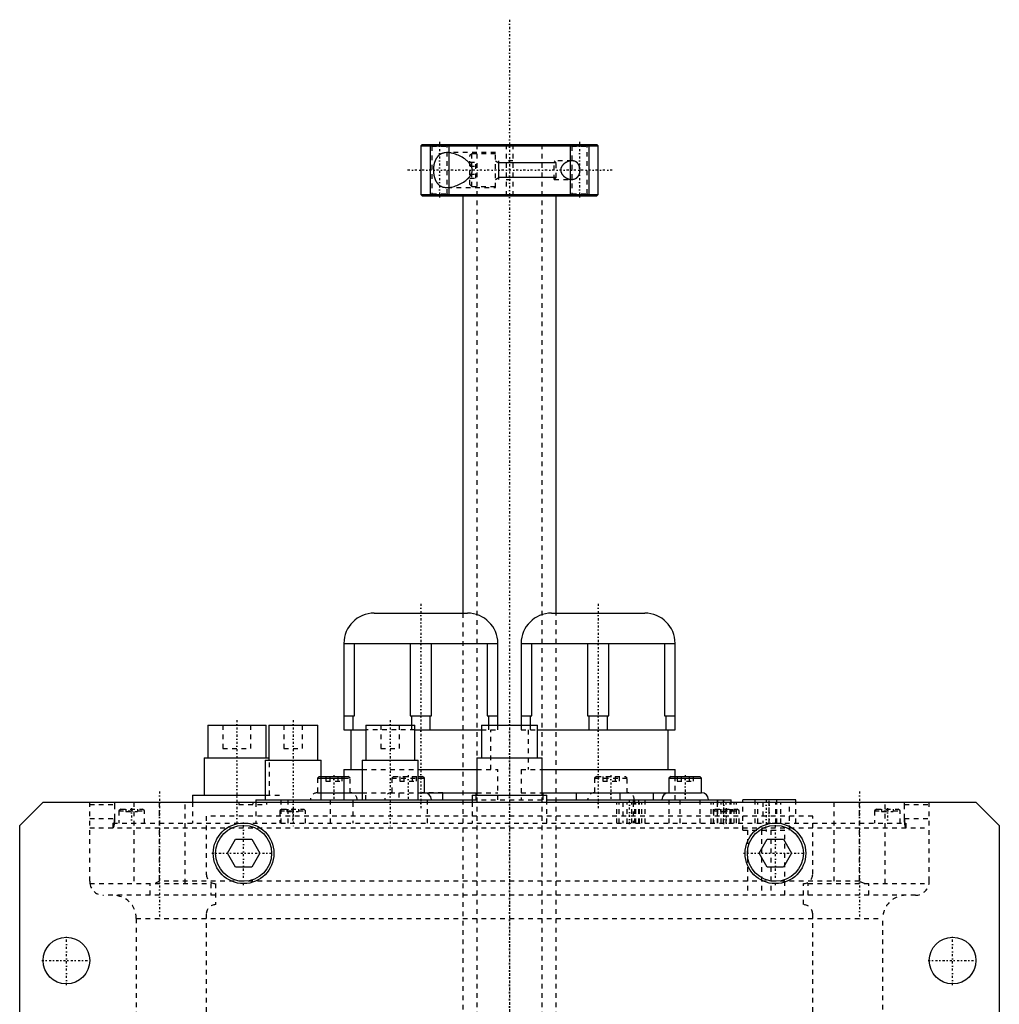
# Model space of a CAD drawing. Extents: x -105 to 105, y -104 to 484.
# Tile 10 of 10: x -105 to 105, y 273 to 484. Entities that reach past the tile are written whole.
import ezdxf

# ---------------------------------------------------------------- set-up
doc = ezdxf.new("R2010")
doc.units = 0
doc.linetypes.add('CENTER', pattern=[1.5, 0.45, -0.5, 0.05, -0.5])
doc.linetypes.add('DASHED', pattern=[2, 1, -1])
for name, color, linetype in [('AM_0', 7, 'CONTINUOUS'), ('AM_10', 7, 'CONTINUOUS'), ('AM_3', 7, 'DASHED'), ('AM_7', 7, 'CENTER')]:
    doc.layers.add(name, color=color, linetype=linetype)

msp = doc.modelspace()

# ---------------------------------------------------------------- linework, layer by layer
at = {"layer": 'AM_0', "color": 7, "linetype": 'CONTINUOUS'}
for p, q in [((-18.7, 457.5), (-19, 457.2)), ((-19, 457.2), (-19, 446.8)), ((-19, 457.2), (19, 457.2)), ((-18.7, 457.5), (18.7, 457.5)), ((19, 457.2), (18.7, 457.5)), ((19, 446.8), (19, 457.2)), ((-19, 446.8), (-18.7, 446.5)), ((-19, 446.8), (19, 446.8)), ((-18.7, 446.5), (18.7, 446.5)), ((-10, 446.5), (-10, 357)), ((10, 357), (10, 446.5)), ((18.7, 446.5), (19, 446.8)), ((-29.01, 357), (-8.99, 357)), ((8.99, 357), (29.01, 357)), ((-35.5, 350.51), (-2.5, 350.51)), ((-35.5, 350.51), (-35.5, 332)), ((-35.5, 350.47), (-2.5, 350.47)), ((-33.23, 335), (-33.23, 350.47)), ((-21.27, 350.47), (-21.27, 335)), ((-16.73, 335), (-16.73, 350.47)), ((-4.77, 350.47), (-4.77, 335)), ((-2.5, 333), (-2.5, 350.51)), ((2.5, 350.51), (35.5, 350.51)), ((2.5, 350.51), (2.5, 333)), ((2.5, 350.47), (35.5, 350.47)), ((4.77, 335), (4.77, 350.47)), ((16.73, 350.47), (16.73, 335)), ((21.27, 335), (21.27, 350.47)), ((33.23, 350.47), (33.23, 335)), ((35.5, 332), (35.5, 350.51)), ((-35.5, 335), (-33.23, 335)), ((-33.48, 332), (-33.48, 335)), ((-21.27, 335), (-16.73, 335)), ((-21.02, 335), (-21.02, 333)), ((-16.98, 332), (-16.98, 335)), ((-4.77, 335), (-2.5, 335)), ((-4.52, 335), (-4.52, 333)), ((2.5, 335), (4.77, 335)), ((4.52, 333), (4.52, 335)), ((16.73, 335), (21.27, 335)), ((16.98, 335), (16.98, 332)), ((21.02, 332), (21.02, 335)), ((33.23, 335), (35.5, 335)), ((33.48, 335), (33.48, 332)), ((-64.69, 333), (-64.69, 326)), ((-64.69, 333), (-52.19, 333)), ((-52.19, 326), (-52.19, 333)), ((-51.6, 333), (-51.6, 325.5)), ((-51.6, 333), (-41.1, 333)), ((-41.1, 325.5), (-41.1, 333)), ((-35.5, 332), (-30.82, 332)), ((-34, 332), (-34, 323.5)), ((-30.82, 333), (-30.82, 325.5)), ((-30.82, 333), (-20.32, 333)), ((-20.32, 325.5), (-20.32, 333)), ((-20.32, 332), (-6, 332)), ((-6, 333), (-6, 326)), ((-6, 333), (6, 333)), ((6, 326), (6, 333)), ((6, 332), (35.5, 332)), ((34, 323.5), (34, 332)), ((-65.44, 326), (-65.44, 318)), ((-65.44, 326), (-51.59, 326)), ((-52.35, 325.5), (-52.35, 317)), ((-52.35, 325.5), (-40.35, 325.5)), ((-40.35, 317), (-40.35, 325.5)), ((-31.57, 325.5), (-31.57, 317)), ((-31.57, 325.5), (-19.57, 325.5)), ((-19.57, 317), (-19.57, 325.5)), ((-7, 326), (-7, 318)), ((-7, 326), (7, 326)), ((7, 318), (7, 326)), ((-35.5, 323.5), (-35.5, 317)), ((-35.5, 323.5), (-31.58, 323.5)), ((-19.57, 323.5), (-6.99, 323.5)), ((7, 323.5), (35.5, 323.5)), ((35.5, 322), (35.5, 323.5)), ((-40.35, 322), (-35.5, 322)), ((-40.35, 321.6), (-35.5, 321.6)), ((-19.57, 322), (-18.65, 322)), ((-19.57, 321.6), (-18.25, 321.6)), ((-18.25, 321.6), (-18.65, 322)), ((-18.25, 318.5), (-18.25, 321.6)), ((34.57, 322), (34.17, 321.6)), ((34.17, 321.6), (34.17, 318.5)), ((34.17, 321.6), (41.17, 321.6)), ((34.57, 322), (40.77, 322)), ((41.17, 321.6), (40.77, 322)), ((41.17, 318.5), (41.17, 321.6)), ((-67.94, 318), (-67.94, 316.5)), ((-67.94, 318), (-52.34, 318)), ((-54.35, 317), (-54.35, 316.5)), ((-54.35, 317), (-33.57, 317)), ((-40.35, 318.5), (-31.58, 318.5)), ((-38.35, 316.5), (-38.35, 317)), ((-33.57, 317), (-33.57, 316.5)), ((-33.57, 317), (-8, 317)), ((-19.57, 318.5), (-6.99, 318.5)), ((-17.57, 316.5), (-17.57, 317)), ((-14.29, 317), (-14.29, 318.5)), ((-8, 318), (-8, 316.5)), ((-8, 318), (8, 318)), ((-7.21, 318.5), (-7.21, 318)), ((6.99, 318.5), (41.17, 318.5)), ((7.21, 318), (7.21, 318.5)), ((8, 316.5), (8, 318)), ((8.01, 317), (47.5, 317)), ((14.29, 318.5), (14.29, 317)), ((23.71, 317), (23.71, 318.5)), ((26.48, 317), (26.48, 316.5)), ((26.87, 316.5), (26.87, 317)), ((29.06, 316.5), (29.06, 317)), ((30.79, 318.5), (30.79, 317)), ((34.26, 316.5), (34.26, 317)), ((44.68, 316.5), (44.68, 317)), ((45.89, 316.5), (45.89, 317)), ((47.5, 316.5), (47.5, 317)), ((50, 316.5), (50, 317)), ((61.4, 317), (50, 317)), ((52.68, 316.5), (52.68, 317)), ((57.28, 316.5), (57.28, 317)), ((61.4, 316.5), (61.4, 317)), ((-105, 311.5), (-100, 316.5)), ((-100, 316.5), (100, 316.5)), ((100, 316.5), (105, 311.5)), ((-105, 21.5), (-105, 311.5)), ((105, 311.5), (105, 21.5)), ((-60.46, 305.5), (-58.73, 308.5)), ((-58.73, 308.5), (-55.27, 308.5)), ((-55.27, 308.5), (-53.54, 305.5)), ((53.54, 305.5), (55.27, 308.5)), ((55.27, 308.5), (58.73, 308.5)), ((58.73, 308.5), (60.46, 305.5)), ((-58.73, 302.5), (-60.46, 305.5)), ((-53.54, 305.5), (-55.27, 302.5)), ((55.27, 302.5), (53.54, 305.5)), ((60.46, 305.5), (58.73, 302.5)), ((-55.27, 302.5), (-58.73, 302.5)), ((58.73, 302.5), (55.27, 302.5))]:
    msp.add_line(p, q, dxfattribs=at)
for centre, radius in [((-57, 305.5), 6.5), ((-57, 305.5), 6), ((57, 305.5), 6.5), ((57, 305.5), 6), ((-95, 282.5), 5), ((95, 282.5), 5)]:
    msp.add_circle(centre, radius, dxfattribs=at)
for centre, radius, start, end in [((-29.01, 350.51), 6.49, 90, 180), ((-8.99, 350.51), 6.49, 0, 90), ((8.99, 350.51), 6.49, 90, 180), ((29.01, 350.51), 6.49, 0, 90), ((-18.25, 317), 1.5, 0, 90), ((34.17, 317), 1.5, 90, 180), ((41.17, 317), 1.5, 0, 90)]:
    msp.add_arc(centre, radius, start, end, dxfattribs=at)
at = {"layer": 'AM_10', "color": 7, "linetype": 'CONTINUOUS'}
for p, q in [((-17, 457.5), (-17, 446.5)), ((-13, 457.5), (-13, 446.5)), ((13, 457.5), (13, 446.5)), ((17, 457.5), (17, 446.5)), ((-3, 454), (-2.26, 453.57)), ((-2.26, 450), (-2.26, 454)), ((10, 453.57), (-2.26, 453.57)), ((-3, 450), (-2.26, 450.43)), ((10, 450.43), (-2.26, 450.43))]:
    msp.add_line(p, q, dxfattribs=at)
at = {"layer": 'AM_3', "color": 6, "linetype": 'DASHED'}
for p, q in [((-17, 457.5), (-16.62, 457.12)), ((-16.62, 457.12), (-16.62, 446.88)), ((-16.62, 457.12), (-13.38, 457.12)), ((-13.38, 457.12), (-13, 457.5)), ((-13.38, 446.88), (-13.38, 457.12)), ((-7, 457.5), (-7, -77.5)), ((-0.75, 457.5), (-0.75, 446.5)), ((0.75, 457.5), (0.75, 446.5)), ((7, -77.5), (7, 457.5)), ((13, 457.5), (13.38, 457.12)), ((13.38, 457.12), (13.38, 446.88)), ((13.38, 457.12), (16.62, 457.12)), ((16.62, 457.12), (17, 457.5)), ((16.62, 446.88), (16.62, 457.12)), ((-3, 455.75), (-13.37, 455.75)), ((-8.1, 455.5), (-8.5, 455.1)), ((-8.5, 448.9), (-8.5, 455.1)), ((-3, 455.5), (-8.1, 455.5)), ((-8.1, 448.5), (-8.1, 455.5)), ((-3, 448.25), (-3, 455.75)), ((0.75, 454), (-0.75, 454)), ((13.37, 454), (9.57, 454)), ((10, 453.57), (9.57, 454)), ((9.57, 450), (9.57, 454)), ((-8.5, 453.73), (-7.25, 453.73)), ((-8.5, 452.87), (-7.25, 452.87)), ((-7.25, 450.27), (-7.25, 453.73)), ((10, 450.43), (10, 453.57)), ((-8.5, 451.13), (-7.25, 451.13)), ((-8.5, 450.27), (-7.25, 450.27)), ((-0.75, 450), (0.75, 450)), ((9.57, 450), (10, 450.43)), ((9.57, 450), (13.37, 450)), ((-13.37, 448.25), (-3, 448.25)), ((-8.5, 448.9), (-8.1, 448.5)), ((-8.1, 448.5), (-3, 448.5)), ((-16.62, 446.88), (-17, 446.5)), ((-16.62, 446.88), (-13.38, 446.88)), ((-13, 446.5), (-13.38, 446.88)), ((13.38, 446.88), (13, 446.5)), ((13.38, 446.88), (16.62, 446.88)), ((17, 446.5), (16.62, 446.88)), ((-10, 357), (-10, -37.5)), ((10, -37.5), (10, 357)), ((-64.69, 333), (-64.48, 333)), ((-61.44, 333), (-61.44, 328)), ((-55.44, 328), (-55.44, 333)), ((-48.35, 333), (-48.35, 328)), ((-44.35, 328), (-44.35, 333)), ((-20.32, 332), (-30.82, 332)), ((-27.57, 333), (-27.57, 328)), ((-23.57, 328), (-23.57, 333)), ((-21.02, 333), (-21.02, 332)), ((-6, 332), (-2.5, 332)), ((-4.52, 333), (-4.52, 332)), ((-4, 323.5), (-4, 332)), ((-2.5, 332), (-2.5, 333)), ((2.5, 333), (2.5, 332)), ((2.5, 332), (6, 332)), ((4, 332), (4, 323.5)), ((4.52, 332), (4.52, 333)), ((-61.44, 328), (-55.44, 328)), ((-48.35, 328), (-44.35, 328)), ((-27.57, 328), (-23.57, 328)), ((-65.44, 326), (-65.2, 326)), ((-51.59, 326), (-51.44, 326)), ((-51.44, 318), (-51.44, 326)), ((-31.58, 323.5), (-19.57, 323.5)), ((-6.99, 323.5), (-2.5, 323.5)), ((-2.5, 317), (-2.5, 323.5)), ((2.5, 323.5), (7, 323.5)), ((2.5, 323.5), (2.5, 317)), ((-40.77, 322), (-41.17, 321.6)), ((-41.17, 321.6), (-41.17, 318.5)), ((-41.17, 321.6), (-40.35, 321.6)), ((-40.77, 322), (-40.35, 322)), ((-39.4, 322), (-39.4, 321)), ((-39.4, 321), (-35.94, 321)), ((-38.54, 322), (-38.54, 321)), ((-36.81, 322), (-36.81, 321)), ((-35.94, 322), (-35.94, 321)), ((-35.5, 322), (-34.57, 322)), ((-35.5, 321.6), (-34.17, 321.6)), ((-34.17, 321.6), (-34.57, 322)), ((-34.17, 318.5), (-34.17, 321.6)), ((-24.85, 322), (-25.25, 321.6)), ((-25.25, 321.6), (-25.25, 318.5)), ((-25.25, 321.6), (-19.57, 321.6)), ((-24.85, 322), (-19.57, 322)), ((-23.48, 322), (-23.48, 321)), ((-23.48, 321), (-20.02, 321)), ((-22.62, 322), (-22.62, 321)), ((-20.88, 322), (-20.88, 321)), ((-20.02, 322), (-20.02, 321)), ((18.65, 322), (18.25, 321.6)), ((18.25, 321.6), (18.25, 318.5)), ((18.25, 321.6), (25.25, 321.6)), ((18.65, 322), (24.85, 322)), ((20.02, 322), (20.02, 321)), ((20.02, 321), (23.48, 321)), ((20.88, 322), (20.88, 321)), ((22.62, 322), (22.62, 321)), ((23.48, 322), (23.48, 321)), ((25.25, 321.6), (24.85, 322)), ((25.25, 318.5), (25.25, 321.6)), ((35.5, 317), (35.5, 322)), ((35.94, 322), (35.94, 321)), ((35.94, 321), (39.4, 321)), ((36.81, 322), (36.81, 321)), ((38.54, 322), (38.54, 321)), ((39.4, 322), (39.4, 321)), ((-67.94, 318), (-67.61, 318)), ((-52.34, 318), (-48.94, 318)), ((-48.94, 312), (-48.94, 318)), ((-47.5, 317), (-47.5, 312)), ((-41.17, 318.5), (-40.35, 318.5)), ((-33.57, 317), (-28.95, 317)), ((-31.58, 318.5), (-19.57, 318.5)), ((-30.79, 317), (-30.79, 318.5)), ((-23.71, 318.5), (-23.71, 317)), ((-14.29, 318.5), (-18.72, 318.5)), ((-17.57, 317), (-16.75, 317)), ((-8, 317), (8.01, 317)), ((-7.21, 318), (-7.21, 317)), ((-6.99, 318.5), (-2.5, 318.5)), ((2.5, 318.5), (6.99, 318.5)), ((7.21, 317), (7.21, 318)), ((16.75, 317), (34.26, 317)), ((27.7, 312), (27.7, 317)), ((36.58, 312), (36.58, 317)), ((40.85, 312), (40.85, 317)), ((44.57, 312), (44.57, 317)), ((-90, 299.5), (-90, 316.5)), ((-90, 316), (-84.68, 316)), ((-84.68, 316), (-84.68, 313)), ((-83.35, 315), (-83.75, 314.6)), ((-83.75, 314.6), (-83.75, 312)), ((-83.75, 314.6), (-78.25, 314.6)), ((-83.35, 315), (-78.65, 315)), ((-82.25, 315), (-82.25, 314.5)), ((-81, 315), (-81, 314.5)), ((-80.5, 316.5), (-80.5, 299)), ((-79.75, 315), (-79.75, 314.5)), ((-78.25, 314.6), (-78.65, 315)), ((-78.25, 312), (-78.25, 314.6)), ((-75, 299.5), (-75, 316.5)), ((-69.5, 299), (-69.5, 316.5)), ((-67.94, 316.5), (-67.94, 312)), ((-58, 316.5), (-58, 316)), ((-58, 316), (-52, 316)), ((-54.35, 316.5), (-54.35, 312)), ((-52, 316), (-52, 316.5)), ((-48.81, 315), (-49.21, 314.6)), ((-49.21, 314.6), (-49.21, 312)), ((-49.21, 314.6), (-43.71, 314.6)), ((-48.81, 315), (-44.11, 315)), ((-47.71, 315), (-47.71, 314.5)), ((-46.46, 315), (-46.46, 314.5)), ((-45.21, 315), (-45.21, 314.5)), ((-43.71, 314.6), (-44.11, 315)), ((-43.71, 312), (-43.71, 314.6)), ((-38.35, 312), (-38.35, 316.5)), ((-33.57, 316.5), (-33.57, 312)), ((-17.57, 312), (-17.57, 316.5)), ((-8, 316.5), (-8, 312)), ((8, 312), (8, 316.5)), ((22.98, 312), (22.98, 316.5)), ((23.48, 312), (23.48, 316.5)), ((24.29, 316.5), (24.29, 312)), ((25.19, 312), (25.19, 316.5)), ((26.19, 312), (26.19, 316.5)), ((26.48, 316.5), (26.48, 312)), ((26.87, 312), (26.87, 316.5)), ((27.09, 312), (27.09, 316.5)), ((27.9, 312), (27.9, 316.5)), ((28.4, 312), (28.4, 316.5)), ((29.06, 312), (29.06, 316.5)), ((34.26, 312), (34.26, 316.5)), ((43.2, 312), (43.2, 316.5)), ((43.7, 312), (43.7, 316.5)), ((44.11, 315), (43.71, 314.6)), ((43.71, 314.6), (43.71, 312)), ((43.71, 314.6), (49.21, 314.6)), ((44.11, 315), (48.81, 315)), ((44.52, 316.5), (44.52, 312)), ((44.68, 312), (44.68, 316.5)), ((45.21, 315), (45.21, 314.5)), ((45.41, 312), (45.41, 316.5)), ((45.89, 312), (45.89, 316.5)), ((46.42, 312), (46.42, 316.5)), ((46.46, 315), (46.46, 314.5)), ((47.32, 312), (47.32, 316.5)), ((47.5, 312), (47.5, 316.5)), ((47.71, 315), (47.71, 314.5)), ((48.13, 312), (48.13, 316.5)), ((48.63, 312), (48.63, 316.5)), ((49.21, 314.6), (48.81, 315)), ((49.21, 312), (49.21, 314.6)), ((50, 310.5), (50, 316.5)), ((52.68, 312), (52.68, 316.5)), ((53.2, 312), (53.2, 316.5)), ((54.3, 316.5), (54.3, 312)), ((55.7, 312), (55.7, 316.5)), ((57.1, 312), (57.1, 316.5)), ((57.28, 312), (57.28, 316.5)), ((58.2, 312), (58.2, 316.5)), ((60, 310.5), (60, 316.5)), ((61.4, 312), (61.4, 316.5)), ((69.5, 316.5), (69.5, 299)), ((75, 299.5), (75, 316.5)), ((78.65, 315), (78.25, 314.6)), ((78.25, 314.6), (78.25, 312)), ((78.25, 314.6), (83.75, 314.6)), ((78.65, 315), (83.35, 315)), ((79.75, 315), (79.75, 314.5)), ((80.5, 299), (80.5, 316.5)), ((81, 315), (81, 314.5)), ((82.25, 315), (82.25, 314.5)), ((83.75, 314.6), (83.35, 315)), ((83.75, 312), (83.75, 314.6)), ((84.68, 316), (90, 316)), ((84.68, 313), (84.68, 316)), ((90, 299.5), (90, 316.5)), ((-90, 313), (-84.68, 313)), ((-82.25, 314.5), (-79.75, 314.5)), ((-65, 313.5), (-65, 301)), ((65, 313.5), (-65, 313.5)), ((-47.71, 314.5), (-45.21, 314.5)), ((45.21, 314.5), (47.71, 314.5)), ((65, 301), (65, 313.5)), ((79.75, 314.5), (82.25, 314.5)), ((84.68, 313), (90, 313)), ((-90, 311), (90, 311)), ((-85, 312), (-85, 311)), ((-85, 312), (85, 312)), ((50, 310.5), (60, 310.5)), ((51, 310.5), (51, 296.5)), ((54, 310.5), (54, 296.5)), ((56, 310.5), (56, 296.5)), ((59, 296.5), (59, 310.5)), ((85, 311), (85, 312)), ((-89.96, 299), (-64, 299)), ((-77, 296.5), (-77, 299)), ((-75, 299.5), (-76.12, 299)), ((75, 299.5), (-75, 299.5)), ((-64, 299), (-64, 296.5)), ((-63, 299), (-63, 294.5)), ((63, 294.5), (63, 299)), ((64, 299), (89.96, 299)), ((64, 296.5), (64, 299)), ((76.12, 299), (75, 299.5)), ((77, 296.5), (77, 299)), ((87, 296.5), (-87, 296.5)), ((-80, 291.5), (-80, 30)), ((-80, 291.5), (80, 291.5)), ((-65, 292.5), (-65, 37.5)), ((65, 37.5), (65, 292.5)), ((80, 30), (80, 291.5))]:
    msp.add_line(p, q, dxfattribs=at)
for points in [[(-13.37, 455.75, 0), (-13.5, 455.75, 0), (-13.76, 455.73, 0), (-14.01, 455.69, 0), (-14.14, 455.66, 0), (-14.27, 455.63, 0), (-14.41, 455.58, 0), (-14.45, 455.57, 0), (-14.49, 455.55, 0), (-14.51, 455.54, 0), (-14.53, 455.53, 0), (-14.57, 455.52, 0), (-14.61, 455.5, 0), (-14.65, 455.48, 0), (-14.69, 455.46, 0), (-14.73, 455.44, 0), (-14.74, 455.43, 0), (-14.76, 455.42, 0), (-14.8, 455.4, 0), (-14.84, 455.38, 0), (-14.88, 455.35, 0), (-14.91, 455.33, 0), (-14.95, 455.3, 0), (-14.97, 455.29, 0), (-14.98, 455.28, 0), (-15.02, 455.25, 0), (-15.06, 455.23, 0), (-15.09, 455.2, 0), (-15.12, 455.17, 0), (-15.16, 455.14, 0), (-15.17, 455.13, 0), (-15.19, 455.11, 0), (-15.22, 455.08, 0), (-15.26, 455.05, 0), (-15.29, 455.02, 0), (-15.32, 454.99, 0), (-15.35, 454.96, 0), (-15.37, 454.94, 0), (-15.38, 454.92, 0), (-15.41, 454.89, 0), (-15.44, 454.86, 0), (-15.46, 454.84, 0), (-15.47, 454.82, 0), (-15.5, 454.78, 0), (-15.53, 454.75, 0), (-15.54, 454.73, 0), (-15.56, 454.71, 0), (-15.58, 454.67, 0), (-15.61, 454.63, 0), (-15.64, 454.59, 0), (-15.66, 454.55, 0), (-15.69, 454.51, 0), (-15.7, 454.49, 0), (-15.71, 454.47, 0), (-15.74, 454.43, 0), (-15.76, 454.39, 0), (-15.79, 454.34, 0), (-15.81, 454.3, 0), (-15.83, 454.25, 0), (-15.84, 454.23, 0), (-15.86, 454.21, 0), (-15.88, 454.16, 0), (-15.9, 454.11, 0), (-15.92, 454.06, 0), (-15.94, 454.01, 0), (-15.96, 453.96, 0), (-15.97, 453.94, 0), (-15.98, 453.91, 0), (-16, 453.86, 0), (-16.02, 453.81, 0), (-16.04, 453.75, 0), (-16.06, 453.7, 0), (-16.07, 453.64, 0), (-16.08, 453.62, 0), (-16.09, 453.59, 0), (-16.11, 453.53, 0), (-16.12, 453.48, 0), (-16.14, 453.42, 0), (-16.15, 453.36, 0), (-16.17, 453.3, 0), (-16.17, 453.27, 0), (-16.18, 453.24, 0), (-16.19, 453.19, 0), (-16.2, 453.13, 0), (-16.21, 453.1, 0), (-16.21, 453.07, 0), (-16.22, 453.01, 0), (-16.23, 452.95, 0), (-16.24, 452.92, 0), (-16.24, 452.89, 0), (-16.25, 452.82, 0), (-16.26, 452.76, 0), (-16.27, 452.7, 0), (-16.27, 452.64, 0), (-16.28, 452.58, 0), (-16.28, 452.55, 0), (-16.29, 452.52, 0), (-16.29, 452.46, 0), (-16.3, 452.4, 0), (-16.3, 452.33, 0), (-16.3, 452.27, 0), (-16.3, 452.21, 0), (-16.3, 452.18, 0), (-16.31, 452.15, 0), (-16.31, 452.09, 0), (-16.31, 452.03, 0), (-16.31, 452, 0)], [(-8.5, 453.36, 0), (-8.52, 453.39, 0), (-8.55, 453.43, 0), (-8.59, 453.48, 0), (-8.61, 453.5, 0), (-8.63, 453.52, 0), (-8.67, 453.56, 0), (-8.7, 453.61, 0), (-8.74, 453.65, 0), (-8.78, 453.69, 0), (-8.82, 453.73, 0), (-8.84, 453.75, 0), (-8.86, 453.77, 0), (-8.9, 453.81, 0), (-8.95, 453.85, 0), (-9.09, 453.98, 0), (-9.22, 454.09, 0), (-9.35, 454.2, 0), (-9.61, 454.39, 0), (-9.88, 454.57, 0), (-10.15, 454.74, 0), (-10.43, 454.9, 0), (-10.72, 455.04, 0), (-10.86, 455.11, 0), (-11.01, 455.18, 0), (-11.3, 455.3, 0), (-11.59, 455.41, 0), (-11.87, 455.51, 0), (-12.16, 455.59, 0), (-12.44, 455.65, 0), (-12.58, 455.68, 0), (-12.72, 455.7, 0), (-12.98, 455.73, 0), (-13.24, 455.75, 0), (-13.37, 455.75, 0)], [(13.37, 454, 0), (13.34, 454, 0), (13.29, 454, 0), (13.24, 454, 0), (13.21, 453.99, 0), (13.19, 453.99, 0), (13.13, 453.99, 0), (13.08, 453.98, 0), (13.03, 453.97, 0), (12.97, 453.96, 0), (12.92, 453.95, 0), (12.89, 453.95, 0), (12.86, 453.94, 0), (12.8, 453.93, 0), (12.75, 453.91, 0), (12.69, 453.9, 0), (12.64, 453.88, 0), (12.58, 453.86, 0), (12.55, 453.85, 0), (12.53, 453.84, 0), (12.47, 453.82, 0), (12.41, 453.79, 0), (12.39, 453.78, 0), (12.36, 453.77, 0), (12.3, 453.74, 0), (12.25, 453.72, 0), (12.22, 453.7, 0), (12.19, 453.69, 0), (12.14, 453.66, 0), (12.09, 453.63, 0), (12.03, 453.6, 0), (11.98, 453.56, 0), (11.93, 453.53, 0), (11.9, 453.51, 0), (11.88, 453.49, 0), (11.83, 453.46, 0), (11.78, 453.42, 0), (11.73, 453.38, 0), (11.68, 453.34, 0), (11.63, 453.3, 0), (11.61, 453.28, 0), (11.59, 453.26, 0), (11.54, 453.21, 0), (11.5, 453.16, 0), (11.45, 453.11, 0), (11.41, 453.06, 0), (11.37, 453.01, 0), (11.34, 452.98, 0), (11.32, 452.96, 0), (11.28, 452.9, 0), (11.25, 452.84, 0), (11.21, 452.78, 0), (11.17, 452.72, 0), (11.14, 452.66, 0), (11.13, 452.62, 0), (11.11, 452.59, 0), (11.09, 452.52, 0), (11.06, 452.46, 0), (11.04, 452.39, 0), (11.02, 452.32, 0), (11.01, 452.25, 0), (11, 452.21, 0), (11, 452.18, 0), (10.99, 452.11, 0), (10.99, 452.04, 0), (10.99, 452, 0), (10.99, 451.96, 0), (10.99, 451.89, 0), (11, 451.82, 0), (11, 451.79, 0), (11.01, 451.75, 0), (11.02, 451.68, 0), (11.04, 451.61, 0), (11.06, 451.54, 0), (11.09, 451.48, 0), (11.11, 451.41, 0), (11.13, 451.38, 0), (11.14, 451.34, 0), (11.17, 451.28, 0), (11.21, 451.22, 0), (11.25, 451.16, 0), (11.28, 451.1, 0), (11.32, 451.04, 0), (11.34, 451.02, 0), (11.37, 450.99, 0), (11.41, 450.94, 0), (11.45, 450.89, 0), (11.5, 450.84, 0), (11.54, 450.79, 0), (11.59, 450.74, 0), (11.61, 450.72, 0), (11.63, 450.7, 0), (11.68, 450.66, 0), (11.73, 450.62, 0), (11.78, 450.58, 0), (11.83, 450.54, 0), (11.88, 450.51, 0), (11.9, 450.49, 0), (11.93, 450.47, 0), (11.98, 450.44, 0), (12.03, 450.4, 0), (12.09, 450.37, 0), (12.14, 450.34, 0), (12.19, 450.31, 0), (12.22, 450.3, 0), (12.25, 450.28, 0), (12.3, 450.26, 0), (12.36, 450.23, 0), (12.39, 450.22, 0), (12.41, 450.21, 0), (12.47, 450.18, 0), (12.53, 450.16, 0), (12.55, 450.15, 0), (12.58, 450.14, 0), (12.64, 450.12, 0), (12.69, 450.1, 0), (12.75, 450.09, 0), (12.8, 450.07, 0), (12.86, 450.06, 0), (12.89, 450.05, 0), (12.92, 450.05, 0), (12.97, 450.04, 0), (13.03, 450.03, 0), (13.08, 450.02, 0), (13.13, 450.01, 0), (13.19, 450.01, 0), (13.21, 450.01, 0), (13.24, 450, 0), (13.29, 450, 0), (13.34, 450, 0), (13.37, 450, 0)], [(15.12, 452, 0), (15.12, 452.02, 0), (15.12, 452.05, 0), (15.12, 452.08, 0), (15.12, 452.1, 0), (15.12, 452.12, 0), (15.12, 452.15, 0), (15.12, 452.18, 0), (15.12, 452.22, 0), (15.11, 452.25, 0), (15.11, 452.28, 0), (15.11, 452.3, 0), (15.11, 452.32, 0), (15.1, 452.35, 0), (15.1, 452.38, 0), (15.09, 452.42, 0), (15.09, 452.45, 0), (15.08, 452.48, 0), (15.08, 452.5, 0), (15.07, 452.51, 0), (15.07, 452.55, 0), (15.06, 452.58, 0), (15.06, 452.59, 0), (15.05, 452.61, 0), (15.04, 452.64, 0), (15.03, 452.67, 0), (15.03, 452.69, 0), (15.03, 452.71, 0), (15.02, 452.74, 0), (15.01, 452.77, 0), (15, 452.8, 0), (14.99, 452.83, 0), (14.98, 452.86, 0), (14.97, 452.87, 0), (14.96, 452.89, 0), (14.95, 452.92, 0), (14.94, 452.95, 0), (14.93, 452.97, 0), (14.92, 453, 0), (14.9, 453.03, 0), (14.9, 453.04, 0), (14.89, 453.06, 0), (14.88, 453.08, 0), (14.86, 453.11, 0), (14.85, 453.14, 0), (14.83, 453.16, 0), (14.82, 453.19, 0), (14.81, 453.2, 0), (14.81, 453.21, 0), (14.79, 453.23, 0), (14.78, 453.26, 0), (14.76, 453.28, 0), (14.74, 453.3, 0), (14.73, 453.33, 0), (14.72, 453.34, 0), (14.71, 453.35, 0), (14.7, 453.37, 0), (14.68, 453.39, 0), (14.66, 453.41, 0), (14.65, 453.43, 0), (14.63, 453.45, 0), (14.62, 453.46, 0), (14.61, 453.47, 0), (14.6, 453.49, 0), (14.58, 453.51, 0), (14.57, 453.52, 0), (14.56, 453.53, 0), (14.54, 453.54, 0), (14.52, 453.56, 0), (14.51, 453.57, 0), (14.5, 453.58, 0), (14.49, 453.6, 0), (14.47, 453.61, 0), (14.45, 453.63, 0), (14.43, 453.65, 0), (14.41, 453.66, 0), (14.4, 453.67, 0), (14.39, 453.68, 0), (14.37, 453.69, 0), (14.35, 453.71, 0), (14.33, 453.72, 0), (14.3, 453.74, 0), (14.28, 453.75, 0), (14.27, 453.76, 0), (14.26, 453.76, 0), (14.24, 453.77, 0), (14.22, 453.79, 0), (14.14, 453.83, 0), (14.01, 453.89, 0), (13.87, 453.93, 0), (13.8, 453.95, 0), (13.73, 453.97, 0), (13.58, 453.99, 0), (13.44, 454, 0), (13.37, 454, 0)], [(-16.31, 452, 0), (-16.31, 451.97, 0), (-16.31, 451.91, 0), (-16.31, 451.85, 0), (-16.3, 451.82, 0), (-16.3, 451.79, 0), (-16.3, 451.73, 0), (-16.3, 451.67, 0), (-16.3, 451.6, 0), (-16.29, 451.54, 0), (-16.29, 451.48, 0), (-16.28, 451.45, 0), (-16.28, 451.42, 0), (-16.27, 451.36, 0), (-16.27, 451.3, 0), (-16.26, 451.24, 0), (-16.25, 451.18, 0), (-16.24, 451.11, 0), (-16.24, 451.08, 0), (-16.23, 451.05, 0), (-16.22, 450.99, 0), (-16.21, 450.93, 0), (-16.21, 450.9, 0), (-16.2, 450.87, 0), (-16.19, 450.81, 0), (-16.18, 450.76, 0), (-16.17, 450.73, 0), (-16.17, 450.7, 0), (-16.15, 450.64, 0), (-16.14, 450.58, 0), (-16.12, 450.52, 0), (-16.11, 450.47, 0), (-16.09, 450.41, 0), (-16.08, 450.38, 0), (-16.07, 450.36, 0), (-16.06, 450.3, 0), (-16.04, 450.25, 0), (-16.02, 450.19, 0), (-16, 450.14, 0), (-15.98, 450.09, 0), (-15.97, 450.06, 0), (-15.96, 450.04, 0), (-15.94, 449.99, 0), (-15.92, 449.94, 0), (-15.9, 449.89, 0), (-15.88, 449.84, 0), (-15.86, 449.79, 0), (-15.84, 449.77, 0), (-15.83, 449.75, 0), (-15.81, 449.7, 0), (-15.79, 449.66, 0), (-15.76, 449.61, 0), (-15.74, 449.57, 0), (-15.71, 449.53, 0), (-15.7, 449.51, 0), (-15.69, 449.49, 0), (-15.66, 449.45, 0), (-15.64, 449.41, 0), (-15.61, 449.37, 0), (-15.58, 449.33, 0), (-15.56, 449.29, 0), (-15.54, 449.27, 0), (-15.53, 449.25, 0), (-15.5, 449.22, 0), (-15.47, 449.18, 0), (-15.46, 449.16, 0), (-15.44, 449.14, 0), (-15.41, 449.11, 0), (-15.38, 449.08, 0), (-15.37, 449.06, 0), (-15.35, 449.04, 0), (-15.32, 449.01, 0), (-15.29, 448.98, 0), (-15.26, 448.95, 0), (-15.22, 448.92, 0), (-15.19, 448.89, 0), (-15.17, 448.87, 0), (-15.16, 448.86, 0), (-15.12, 448.83, 0), (-15.09, 448.8, 0), (-15.06, 448.77, 0), (-15.02, 448.75, 0), (-14.98, 448.72, 0), (-14.97, 448.71, 0), (-14.95, 448.7, 0), (-14.91, 448.67, 0), (-14.88, 448.65, 0), (-14.84, 448.62, 0), (-14.8, 448.6, 0), (-14.76, 448.58, 0), (-14.74, 448.57, 0), (-14.73, 448.56, 0), (-14.69, 448.54, 0), (-14.65, 448.52, 0), (-14.61, 448.5, 0), (-14.57, 448.48, 0), (-14.53, 448.47, 0), (-14.51, 448.46, 0), (-14.49, 448.45, 0), (-14.45, 448.43, 0), (-14.41, 448.42, 0), (-14.27, 448.37, 0), (-14.14, 448.34, 0), (-14.01, 448.31, 0), (-13.76, 448.27, 0), (-13.5, 448.25, 0), (-13.37, 448.25, 0)], [(-8.5, 450.64, 0), (-8.45, 450.7, 0), (-8.35, 450.84, 0), (-8.26, 450.98, 0), (-8.22, 451.05, 0), (-8.22, 451.06, 0), (-8.2, 451.09, 0), (-8.19, 451.11, 0), (-8.19, 451.12, 0), (-8.18, 451.14, 0), (-8.17, 451.16, 0), (-8.16, 451.19, 0), (-8.14, 451.21, 0), (-8.13, 451.24, 0), (-8.12, 451.26, 0), (-8.12, 451.27, 0), (-8.11, 451.29, 0), (-8.1, 451.31, 0), (-8.09, 451.34, 0), (-8.08, 451.36, 0), (-8.07, 451.39, 0), (-8.06, 451.41, 0), (-8.06, 451.43, 0), (-8.06, 451.44, 0), (-8.05, 451.47, 0), (-8.04, 451.49, 0), (-8.03, 451.52, 0), (-8.02, 451.54, 0), (-8.02, 451.57, 0), (-8.01, 451.58, 0), (-8.01, 451.6, 0), (-8.01, 451.62, 0), (-8, 451.65, 0), (-7.99, 451.68, 0), (-7.99, 451.71, 0), (-7.99, 451.73, 0), (-7.98, 451.75, 0), (-7.98, 451.76, 0), (-7.98, 451.79, 0), (-7.97, 451.82, 0), (-7.97, 451.84, 0), (-7.97, 451.87, 0), (-7.97, 451.9, 0), (-7.97, 451.91, 0), (-7.97, 451.93, 0), (-7.97, 451.96, 0), (-7.96, 451.99, 0), (-7.96, 452, 0), (-7.96, 452.01, 0), (-7.97, 452.04, 0), (-7.97, 452.07, 0), (-7.97, 452.09, 0), (-7.97, 452.1, 0), (-7.97, 452.13, 0), (-7.97, 452.16, 0), (-7.97, 452.18, 0), (-7.98, 452.21, 0), (-7.98, 452.24, 0), (-7.98, 452.25, 0), (-7.99, 452.27, 0), (-7.99, 452.29, 0), (-7.99, 452.32, 0), (-8, 452.35, 0), (-8.01, 452.38, 0), (-8.01, 452.4, 0), (-8.01, 452.42, 0), (-8.02, 452.43, 0), (-8.02, 452.46, 0), (-8.03, 452.48, 0), (-8.04, 452.51, 0), (-8.05, 452.53, 0), (-8.06, 452.56, 0), (-8.06, 452.57, 0), (-8.06, 452.59, 0), (-8.07, 452.61, 0), (-8.08, 452.64, 0), (-8.09, 452.66, 0), (-8.1, 452.69, 0), (-8.11, 452.71, 0), (-8.12, 452.73, 0), (-8.12, 452.74, 0), (-8.13, 452.76, 0), (-8.14, 452.79, 0), (-8.16, 452.81, 0), (-8.17, 452.84, 0), (-8.18, 452.86, 0), (-8.19, 452.88, 0), (-8.19, 452.89, 0), (-8.2, 452.91, 0), (-8.22, 452.94, 0), (-8.22, 452.95, 0), (-8.26, 453.02, 0), (-8.35, 453.16, 0), (-8.45, 453.3, 0), (-8.5, 453.36, 0)], [(13.37, 450, 0), (13.44, 450, 0), (13.58, 450.01, 0), (13.73, 450.03, 0), (13.8, 450.05, 0), (13.87, 450.07, 0), (14.01, 450.11, 0), (14.14, 450.17, 0), (14.22, 450.21, 0), (14.24, 450.23, 0), (14.26, 450.24, 0), (14.27, 450.24, 0), (14.28, 450.25, 0), (14.3, 450.26, 0), (14.33, 450.28, 0), (14.35, 450.29, 0), (14.37, 450.31, 0), (14.39, 450.32, 0), (14.4, 450.33, 0), (14.41, 450.34, 0), (14.43, 450.35, 0), (14.45, 450.37, 0), (14.47, 450.39, 0), (14.49, 450.4, 0), (14.5, 450.42, 0), (14.51, 450.43, 0), (14.52, 450.44, 0), (14.54, 450.46, 0), (14.56, 450.47, 0), (14.57, 450.48, 0), (14.58, 450.49, 0), (14.6, 450.51, 0), (14.61, 450.53, 0), (14.62, 450.54, 0), (14.63, 450.55, 0), (14.65, 450.57, 0), (14.66, 450.59, 0), (14.68, 450.61, 0), (14.7, 450.63, 0), (14.71, 450.65, 0), (14.72, 450.66, 0), (14.73, 450.67, 0), (14.74, 450.7, 0), (14.76, 450.72, 0), (14.78, 450.74, 0), (14.79, 450.77, 0), (14.81, 450.79, 0), (14.81, 450.8, 0), (14.82, 450.81, 0), (14.83, 450.84, 0), (14.85, 450.86, 0), (14.86, 450.89, 0), (14.88, 450.92, 0), (14.89, 450.94, 0), (14.9, 450.96, 0), (14.9, 450.97, 0), (14.92, 451, 0), (14.93, 451.03, 0), (14.94, 451.05, 0), (14.95, 451.08, 0), (14.96, 451.11, 0), (14.97, 451.13, 0), (14.98, 451.14, 0), (14.99, 451.17, 0), (15, 451.2, 0), (15.01, 451.23, 0), (15.02, 451.26, 0), (15.03, 451.29, 0), (15.03, 451.31, 0), (15.03, 451.33, 0), (15.04, 451.36, 0), (15.05, 451.39, 0), (15.06, 451.41, 0), (15.06, 451.42, 0), (15.07, 451.45, 0), (15.07, 451.49, 0), (15.08, 451.5, 0), (15.08, 451.52, 0), (15.09, 451.55, 0), (15.09, 451.58, 0), (15.1, 451.62, 0), (15.1, 451.65, 0), (15.11, 451.68, 0), (15.11, 451.7, 0), (15.11, 451.72, 0), (15.11, 451.75, 0), (15.12, 451.78, 0), (15.12, 451.82, 0), (15.12, 451.85, 0), (15.12, 451.88, 0), (15.12, 451.9, 0), (15.12, 451.92, 0), (15.12, 451.95, 0), (15.12, 451.98, 0), (15.12, 452, 0)], [(-13.37, 448.25, 0), (-13.24, 448.25, 0), (-12.98, 448.27, 0), (-12.72, 448.3, 0), (-12.58, 448.32, 0), (-12.44, 448.35, 0), (-12.16, 448.41, 0), (-11.87, 448.49, 0), (-11.59, 448.59, 0), (-11.3, 448.7, 0), (-11.01, 448.82, 0), (-10.86, 448.89, 0), (-10.72, 448.96, 0), (-10.43, 449.1, 0), (-10.15, 449.26, 0), (-9.88, 449.43, 0), (-9.61, 449.61, 0), (-9.35, 449.8, 0), (-9.22, 449.91, 0), (-9.09, 450.02, 0), (-8.95, 450.15, 0), (-8.9, 450.19, 0), (-8.86, 450.23, 0), (-8.84, 450.25, 0), (-8.82, 450.27, 0), (-8.78, 450.31, 0), (-8.74, 450.35, 0), (-8.7, 450.39, 0), (-8.67, 450.44, 0), (-8.63, 450.48, 0), (-8.61, 450.5, 0), (-8.59, 450.52, 0), (-8.55, 450.57, 0), (-8.52, 450.61, 0), (-8.5, 450.64, 0)], [(-84.59, 316.5, 0), (-84.59, 316.5, 0), (-84.59, 316.5, 0), (-84.59, 316.5, 0), (-84.6, 316.5, 0), (-84.6, 316.5, 0), (-84.6, 316.5, 0), (-84.6, 316.5, 0), (-84.6, 316.5, 0), (-84.6, 316.5, 0), (-84.6, 316.5, 0), (-84.6, 316.5, 0), (-84.6, 316.5, 0), (-84.61, 316.49, 0), (-84.61, 316.49, 0), (-84.61, 316.49, 0), (-84.61, 316.49, 0), (-84.61, 316.49, 0), (-84.61, 316.49, 0), (-84.61, 316.49, 0), (-84.61, 316.49, 0), (-84.61, 316.48, 0), (-84.61, 316.48, 0), (-84.62, 316.48, 0), (-84.62, 316.48, 0), (-84.62, 316.48, 0), (-84.62, 316.48, 0), (-84.62, 316.48, 0), (-84.62, 316.47, 0), (-84.62, 316.47, 0), (-84.62, 316.47, 0), (-84.62, 316.47, 0), (-84.63, 316.46, 0), (-84.63, 316.46, 0), (-84.63, 316.46, 0), (-84.63, 316.46, 0), (-84.63, 316.46, 0), (-84.63, 316.45, 0), (-84.63, 316.45, 0), (-84.63, 316.45, 0), (-84.63, 316.44, 0), (-84.63, 316.44, 0), (-84.64, 316.44, 0), (-84.64, 316.44, 0), (-84.64, 316.43, 0), (-84.64, 316.43, 0), (-84.64, 316.42, 0), (-84.64, 316.42, 0), (-84.64, 316.42, 0), (-84.64, 316.42, 0), (-84.64, 316.41, 0), (-84.64, 316.41, 0), (-84.65, 316.4, 0), (-84.65, 316.4, 0), (-84.65, 316.4, 0), (-84.65, 316.39, 0), (-84.65, 316.39, 0), (-84.65, 316.39, 0), (-84.65, 316.38, 0), (-84.65, 316.38, 0), (-84.65, 316.37, 0), (-84.65, 316.37, 0), (-84.65, 316.37, 0), (-84.65, 316.36, 0), (-84.66, 316.36, 0), (-84.66, 316.35, 0), (-84.66, 316.35, 0), (-84.66, 316.35, 0), (-84.66, 316.34, 0), (-84.66, 316.34, 0), (-84.66, 316.34, 0), (-84.66, 316.33, 0), (-84.66, 316.33, 0), (-84.66, 316.32, 0), (-84.66, 316.32, 0), (-84.66, 316.31, 0), (-84.66, 316.31, 0), (-84.66, 316.3, 0), (-84.66, 316.3, 0), (-84.66, 316.29, 0), (-84.67, 316.29, 0), (-84.67, 316.28, 0), (-84.67, 316.27, 0), (-84.67, 316.27, 0), (-84.67, 316.27, 0), (-84.67, 316.26, 0), (-84.67, 316.26, 0), (-84.67, 316.25, 0), (-84.67, 316.24, 0), (-84.67, 316.24, 0), (-84.67, 316.23, 0), (-84.67, 316.23, 0), (-84.67, 316.22, 0), (-84.67, 316.22, 0), (-84.67, 316.21, 0), (-84.67, 316.2, 0), (-84.67, 316.2, 0), (-84.67, 316.19, 0), (-84.68, 316.19, 0), (-84.68, 316.18, 0), (-84.68, 316.18, 0), (-84.68, 316.17, 0), (-84.68, 316.16, 0), (-84.68, 316.15, 0), (-84.68, 316.15, 0), (-84.68, 316.15, 0), (-84.68, 316.14, 0), (-84.68, 316.13, 0), (-84.68, 316.13, 0), (-84.68, 316.13, 0), (-84.68, 316.12, 0), (-84.68, 316.11, 0), (-84.68, 316.11, 0), (-84.68, 316.1, 0), (-84.68, 316.1, 0), (-84.68, 316.09, 0), (-84.68, 316.08, 0), (-84.68, 316.08, 0), (-84.68, 316.07, 0), (-84.68, 316.06, 0), (-84.68, 316.06, 0), (-84.68, 316.05, 0), (-84.68, 316.05, 0), (-84.68, 316.04, 0), (-84.68, 316.03, 0), (-84.68, 316.02, 0), (-84.68, 316.02, 0), (-84.68, 316.02, 0), (-84.68, 316.01, 0), (-84.68, 316, 0), (-84.68, 316, 0)], [(84.68, 316, 0), (84.68, 316, 0), (84.68, 316.01, 0), (84.68, 316.02, 0), (84.68, 316.02, 0), (84.68, 316.02, 0), (84.68, 316.03, 0), (84.68, 316.04, 0), (84.68, 316.05, 0), (84.68, 316.05, 0), (84.68, 316.06, 0), (84.68, 316.06, 0), (84.68, 316.07, 0), (84.68, 316.08, 0), (84.68, 316.08, 0), (84.68, 316.09, 0), (84.68, 316.1, 0), (84.68, 316.1, 0), (84.68, 316.11, 0), (84.68, 316.11, 0), (84.68, 316.12, 0), (84.68, 316.13, 0), (84.68, 316.13, 0), (84.68, 316.13, 0), (84.68, 316.14, 0), (84.68, 316.15, 0), (84.68, 316.15, 0), (84.68, 316.15, 0), (84.68, 316.16, 0), (84.68, 316.17, 0), (84.68, 316.18, 0), (84.68, 316.18, 0), (84.68, 316.19, 0), (84.67, 316.19, 0), (84.67, 316.2, 0), (84.67, 316.2, 0), (84.67, 316.21, 0), (84.67, 316.22, 0), (84.67, 316.22, 0), (84.67, 316.23, 0), (84.67, 316.23, 0), (84.67, 316.24, 0), (84.67, 316.24, 0), (84.67, 316.25, 0), (84.67, 316.26, 0), (84.67, 316.26, 0), (84.67, 316.27, 0), (84.67, 316.27, 0), (84.67, 316.27, 0), (84.67, 316.28, 0), (84.67, 316.29, 0), (84.66, 316.29, 0), (84.66, 316.3, 0), (84.66, 316.3, 0), (84.66, 316.31, 0), (84.66, 316.31, 0), (84.66, 316.32, 0), (84.66, 316.32, 0), (84.66, 316.33, 0), (84.66, 316.33, 0), (84.66, 316.34, 0), (84.66, 316.34, 0), (84.66, 316.34, 0), (84.66, 316.35, 0), (84.66, 316.35, 0), (84.66, 316.35, 0), (84.66, 316.36, 0), (84.65, 316.36, 0), (84.65, 316.37, 0), (84.65, 316.37, 0), (84.65, 316.37, 0), (84.65, 316.38, 0), (84.65, 316.38, 0), (84.65, 316.39, 0), (84.65, 316.39, 0), (84.65, 316.39, 0), (84.65, 316.4, 0), (84.65, 316.4, 0), (84.65, 316.4, 0), (84.64, 316.41, 0), (84.64, 316.41, 0), (84.64, 316.42, 0), (84.64, 316.42, 0), (84.64, 316.42, 0), (84.64, 316.42, 0), (84.64, 316.43, 0), (84.64, 316.43, 0), (84.64, 316.44, 0), (84.64, 316.44, 0), (84.63, 316.44, 0), (84.63, 316.44, 0), (84.63, 316.45, 0), (84.63, 316.45, 0), (84.63, 316.45, 0), (84.63, 316.46, 0), (84.63, 316.46, 0), (84.63, 316.46, 0), (84.63, 316.46, 0), (84.63, 316.46, 0), (84.62, 316.47, 0), (84.62, 316.47, 0), (84.62, 316.47, 0), (84.62, 316.47, 0), (84.62, 316.48, 0), (84.62, 316.48, 0), (84.62, 316.48, 0), (84.62, 316.48, 0), (84.62, 316.48, 0), (84.61, 316.48, 0), (84.61, 316.48, 0), (84.61, 316.49, 0), (84.61, 316.49, 0), (84.61, 316.49, 0), (84.61, 316.49, 0), (84.61, 316.49, 0), (84.61, 316.49, 0), (84.61, 316.49, 0), (84.61, 316.49, 0), (84.6, 316.5, 0), (84.6, 316.5, 0), (84.6, 316.5, 0), (84.6, 316.5, 0), (84.6, 316.5, 0), (84.6, 316.5, 0), (84.6, 316.5, 0), (84.6, 316.5, 0), (84.6, 316.5, 0), (84.59, 316.5, 0), (84.59, 316.5, 0), (84.59, 316.5, 0), (84.59, 316.5, 0)], [(-84.68, 313, 0), (-84.68, 312.99, 0), (-84.68, 312.96, 0), (-84.68, 312.93, 0), (-84.68, 312.92, 0), (-84.68, 312.9, 0), (-84.68, 312.87, 0), (-84.68, 312.84, 0), (-84.68, 312.82, 0), (-84.68, 312.79, 0), (-84.68, 312.76, 0), (-84.68, 312.74, 0), (-84.69, 312.73, 0), (-84.69, 312.7, 0), (-84.69, 312.67, 0), (-84.69, 312.64, 0), (-84.69, 312.61, 0), (-84.69, 312.58, 0), (-84.69, 312.57, 0), (-84.69, 312.56, 0), (-84.69, 312.53, 0), (-84.69, 312.5, 0), (-84.69, 312.48, 0), (-84.69, 312.47, 0), (-84.7, 312.44, 0), (-84.7, 312.41, 0), (-84.7, 312.4, 0), (-84.7, 312.38, 0), (-84.7, 312.36, 0), (-84.7, 312.33, 0), (-84.7, 312.3, 0), (-84.71, 312.27, 0), (-84.71, 312.24, 0), (-84.71, 312.23, 0), (-84.71, 312.22, 0), (-84.71, 312.19, 0), (-84.71, 312.16, 0), (-84.72, 312.14, 0), (-84.72, 312.11, 0), (-84.72, 312.08, 0), (-84.72, 312.07, 0), (-84.72, 312.06, 0), (-84.73, 312.03, 0), (-84.73, 312, 0), (-84.73, 311.98, 0), (-84.73, 311.95, 0), (-84.74, 311.93, 0), (-84.74, 311.92, 0), (-84.74, 311.9, 0), (-84.74, 311.88, 0), (-84.74, 311.86, 0), (-84.75, 311.83, 0), (-84.75, 311.81, 0), (-84.75, 311.78, 0), (-84.76, 311.77, 0), (-84.76, 311.76, 0), (-84.76, 311.74, 0), (-84.76, 311.72, 0), (-84.77, 311.7, 0), (-84.77, 311.67, 0), (-84.77, 311.65, 0), (-84.77, 311.64, 0), (-84.78, 311.63, 0), (-84.78, 311.61, 0), (-84.78, 311.59, 0), (-84.78, 311.58, 0), (-84.79, 311.57, 0), (-84.79, 311.55, 0), (-84.79, 311.53, 0), (-84.79, 311.52, 0), (-84.8, 311.51, 0), (-84.8, 311.5, 0), (-84.8, 311.48, 0), (-84.81, 311.46, 0), (-84.81, 311.44, 0), (-84.81, 311.42, 0), (-84.82, 311.41, 0), (-84.82, 311.4, 0), (-84.82, 311.39, 0), (-84.83, 311.37, 0), (-84.83, 311.35, 0), (-84.83, 311.34, 0), (-84.84, 311.32, 0), (-84.84, 311.31, 0), (-84.84, 311.31, 0), (-84.85, 311.29, 0), (-84.85, 311.28, 0), (-84.85, 311.26, 0), (-84.86, 311.25, 0), (-84.86, 311.23, 0), (-84.87, 311.23, 0), (-84.87, 311.22, 0), (-84.87, 311.21, 0), (-84.88, 311.19, 0), (-84.88, 311.18, 0), (-84.89, 311.17, 0), (-84.89, 311.16, 0), (-84.89, 311.15, 0), (-84.89, 311.15, 0), (-84.9, 311.13, 0), (-84.9, 311.12, 0), (-84.91, 311.11, 0), (-84.91, 311.1, 0), (-84.92, 311.1, 0), (-84.92, 311.09, 0), (-84.92, 311.09, 0), (-84.93, 311.08, 0), (-84.93, 311.07, 0), (-84.93, 311.07, 0), (-84.93, 311.06, 0), (-84.94, 311.06, 0), (-84.94, 311.05, 0), (-84.95, 311.05, 0), (-84.95, 311.04, 0), (-84.95, 311.04, 0), (-84.96, 311.03, 0), (-84.96, 311.03, 0), (-84.97, 311.02, 0), (-84.97, 311.02, 0), (-84.97, 311.02, 0), (-84.97, 311.01, 0), (-84.98, 311.01, 0), (-84.98, 311.01, 0), (-84.99, 311.01, 0), (-84.99, 311, 0), (-85, 311, 0), (-85, 311, 0), (-85, 311, 0), (-85.01, 311, 0), (-85.01, 311, 0), (-85.01, 311, 0)], [(-84.73, 312, 0), (-84.73, 312.03, 0), (-84.72, 312.08, 0), (-84.72, 312.13, 0), (-84.71, 312.16, 0), (-84.71, 312.18, 0), (-84.71, 312.24, 0), (-84.7, 312.29, 0), (-84.7, 312.35, 0), (-84.7, 312.4, 0), (-84.69, 312.46, 0), (-84.69, 312.49, 0), (-84.69, 312.52, 0), (-84.69, 312.57, 0), (-84.69, 312.63, 0), (-84.69, 312.69, 0), (-84.68, 312.75, 0), (-84.68, 312.8, 0), (-84.68, 312.83, 0), (-84.68, 312.86, 0), (-84.68, 312.92, 0), (-84.68, 312.97, 0), (-84.68, 313, 0)], [(85.01, 311, 0), (85.01, 311, 0), (85.01, 311, 0), (85, 311, 0), (85, 311, 0), (85, 311, 0), (84.99, 311, 0), (84.99, 311.01, 0), (84.98, 311.01, 0), (84.98, 311.01, 0), (84.97, 311.01, 0), (84.97, 311.02, 0), (84.97, 311.02, 0), (84.97, 311.02, 0), (84.96, 311.03, 0), (84.96, 311.03, 0), (84.95, 311.04, 0), (84.95, 311.04, 0), (84.95, 311.05, 0), (84.94, 311.05, 0), (84.94, 311.06, 0), (84.93, 311.06, 0), (84.93, 311.07, 0), (84.93, 311.07, 0), (84.93, 311.08, 0), (84.92, 311.09, 0), (84.92, 311.09, 0), (84.92, 311.1, 0), (84.91, 311.1, 0), (84.91, 311.11, 0), (84.9, 311.12, 0), (84.9, 311.13, 0), (84.89, 311.15, 0), (84.89, 311.15, 0), (84.89, 311.16, 0), (84.89, 311.17, 0), (84.88, 311.18, 0), (84.88, 311.19, 0), (84.87, 311.21, 0), (84.87, 311.22, 0), (84.87, 311.23, 0), (84.86, 311.23, 0), (84.86, 311.25, 0), (84.85, 311.26, 0), (84.85, 311.28, 0), (84.85, 311.29, 0), (84.84, 311.31, 0), (84.84, 311.31, 0), (84.84, 311.32, 0), (84.83, 311.34, 0), (84.83, 311.35, 0), (84.83, 311.37, 0), (84.82, 311.39, 0), (84.82, 311.4, 0), (84.82, 311.41, 0), (84.81, 311.42, 0), (84.81, 311.44, 0), (84.81, 311.46, 0), (84.8, 311.48, 0), (84.8, 311.5, 0), (84.8, 311.51, 0), (84.79, 311.52, 0), (84.79, 311.53, 0), (84.79, 311.55, 0), (84.79, 311.57, 0), (84.78, 311.58, 0), (84.78, 311.59, 0), (84.78, 311.61, 0), (84.78, 311.63, 0), (84.77, 311.64, 0), (84.77, 311.65, 0), (84.77, 311.67, 0), (84.77, 311.7, 0), (84.76, 311.72, 0), (84.76, 311.74, 0), (84.76, 311.76, 0), (84.76, 311.77, 0), (84.75, 311.78, 0), (84.75, 311.81, 0), (84.75, 311.83, 0), (84.74, 311.86, 0), (84.74, 311.88, 0), (84.74, 311.9, 0), (84.74, 311.92, 0), (84.74, 311.93, 0), (84.73, 311.95, 0), (84.73, 311.98, 0), (84.73, 312, 0), (84.73, 312.03, 0), (84.72, 312.06, 0), (84.72, 312.07, 0), (84.72, 312.08, 0), (84.72, 312.11, 0), (84.72, 312.14, 0), (84.71, 312.16, 0), (84.71, 312.19, 0), (84.71, 312.22, 0), (84.71, 312.23, 0), (84.71, 312.24, 0), (84.71, 312.27, 0), (84.7, 312.3, 0), (84.7, 312.33, 0), (84.7, 312.36, 0), (84.7, 312.38, 0), (84.7, 312.4, 0), (84.7, 312.41, 0), (84.7, 312.44, 0), (84.69, 312.47, 0), (84.69, 312.48, 0), (84.69, 312.5, 0), (84.69, 312.53, 0), (84.69, 312.56, 0), (84.69, 312.57, 0), (84.69, 312.58, 0), (84.69, 312.61, 0), (84.69, 312.64, 0), (84.69, 312.67, 0), (84.69, 312.7, 0), (84.69, 312.73, 0), (84.68, 312.74, 0), (84.68, 312.76, 0), (84.68, 312.79, 0), (84.68, 312.82, 0), (84.68, 312.84, 0), (84.68, 312.87, 0), (84.68, 312.9, 0), (84.68, 312.92, 0), (84.68, 312.93, 0), (84.68, 312.96, 0), (84.68, 312.99, 0), (84.68, 313, 0)], [(84.68, 313, 0), (84.68, 312.97, 0), (84.68, 312.92, 0), (84.68, 312.86, 0), (84.68, 312.83, 0), (84.68, 312.8, 0), (84.68, 312.75, 0), (84.69, 312.69, 0), (84.69, 312.63, 0), (84.69, 312.57, 0), (84.69, 312.52, 0), (84.69, 312.49, 0), (84.69, 312.46, 0), (84.7, 312.4, 0), (84.7, 312.35, 0), (84.7, 312.29, 0), (84.71, 312.24, 0), (84.71, 312.18, 0), (84.71, 312.16, 0), (84.72, 312.13, 0), (84.72, 312.08, 0), (84.73, 312.03, 0), (84.73, 312, 0)], [(-85.01, 311, 0), (-85.01, 311, 0), (-85.01, 311, 0), (-85, 311, 0), (-85, 311, 0)], [(-85, 311, 0), (-84.99, 311, 0), (-84.97, 311.01, 0), (-84.96, 311.03, 0), (-84.95, 311.04, 0), (-84.94, 311.05, 0), (-84.92, 311.08, 0), (-84.91, 311.12, 0), (-84.89, 311.16, 0), (-84.87, 311.21, 0), (-84.85, 311.26, 0), (-84.85, 311.29, 0), (-84.84, 311.32, 0), (-84.82, 311.38, 0), (-84.81, 311.45, 0), (-84.79, 311.52, 0), (-84.78, 311.6, 0), (-84.77, 311.68, 0), (-84.76, 311.72, 0), (-84.76, 311.77, 0), (-84.74, 311.86, 0), (-84.73, 311.95, 0), (-84.73, 312, 0)], [(84.73, 312, 0), (84.73, 311.95, 0), (84.74, 311.86, 0), (84.76, 311.77, 0), (84.76, 311.72, 0), (84.77, 311.68, 0), (84.78, 311.6, 0), (84.79, 311.52, 0), (84.81, 311.45, 0), (84.82, 311.38, 0), (84.84, 311.32, 0), (84.85, 311.29, 0), (84.85, 311.26, 0), (84.87, 311.21, 0), (84.89, 311.16, 0), (84.91, 311.12, 0), (84.92, 311.08, 0), (84.94, 311.05, 0), (84.95, 311.04, 0), (84.96, 311.03, 0), (84.98, 311.01, 0), (84.99, 311, 0), (85, 311, 0)], [(85, 311, 0), (85, 311, 0), (85.01, 311, 0), (85.01, 311, 0), (85.01, 311, 0)], [(-90, 299.5, 0), (-90, 299.42, 0), (-89.99, 299.25, 0), (-89.97, 299.08, 0), (-89.96, 299, 0)], [(89.96, 299, 0), (89.97, 299.08, 0), (89.99, 299.25, 0), (90, 299.42, 0), (90, 299.5, 0)]]:
    msp.add_polyline3d(points, dxfattribs=at)
for centre, radius, start, end in [((-41.17, 317), 1.5, 90, 180), ((-34.17, 317), 1.5, 0, 90), ((-25.25, 317), 1.5, 90, 180), ((18.25, 317), 1.5, 90, 180), ((25.25, 317), 1.5, 0, 90), ((-63, 301), 2, 180, 270), ((63, 301), 2, 270, 0), ((-87, 299.5), 3, 189.5941, 270), ((87, 299.5), 3, 270, 350.4059), ((-85, 291.5), 5, 0, 90), ((85, 291.5), 5, 90, 180), ((-63, 292.5), 2, 90, 180), ((63, 292.5), 2, 0, 90)]:
    msp.add_arc(centre, radius, start, end, dxfattribs=at)
at = {"layer": 'AM_7', "color": 4, "linetype": 'CENTER'}
for p, q in [((0, 484.25), (0, -104.25)), ((-15, 458.05), (-15, 445.95)), ((15, 458.05), (15, 445.95)), ((22, 452), (-22, 452)), ((-19, 359), (-19, 315)), ((19, 359), (19, 315)), ((-58.44, 334.05), (-58.44, 310.95)), ((-46.35, 334.05), (-46.35, 310.95)), ((-25.57, 334.05), (-25.57, 310.95)), ((0, 334.05), (0, -16.93)), ((-37.67, 322.25), (-37.67, 316.75)), ((-21.75, 322.25), (-21.75, 316.75)), ((21.75, 322.25), (21.75, 316.75)), ((37.67, 322.25), (37.67, 316.75)), ((-75, 318.75), (-75, 291.25)), ((25.69, 311.77), (25.69, 316.73)), ((45.92, 311.77), (45.92, 316.73)), ((55, 316.8), (55, 310.2)), ((55.7, 311.77), (55.7, 316.73)), ((75, 318.75), (75, 291.25)), ((-81, 315.15), (-81, 311.85)), ((-55, 316.52), (-55, 315.98)), ((-46.46, 315.15), (-46.46, 311.85)), ((46.46, 315.15), (46.46, 311.85)), ((81, 315.15), (81, 311.85)), ((-57, 298.68), (-57, 312.32)), ((57, 298.68), (57, 312.32)), ((-63.83, 305.5), (-50.17, 305.5)), ((50.17, 305.5), (63.83, 305.5)), ((-95, 277.25), (-95, 287.75)), ((95, 277.25), (95, 287.75)), ((-100.25, 282.5), (-89.75, 282.5)), ((89.75, 282.5), (100.25, 282.5))]:
    msp.add_line(p, q, dxfattribs=at)

doc.saveas('drawing.dxf')
